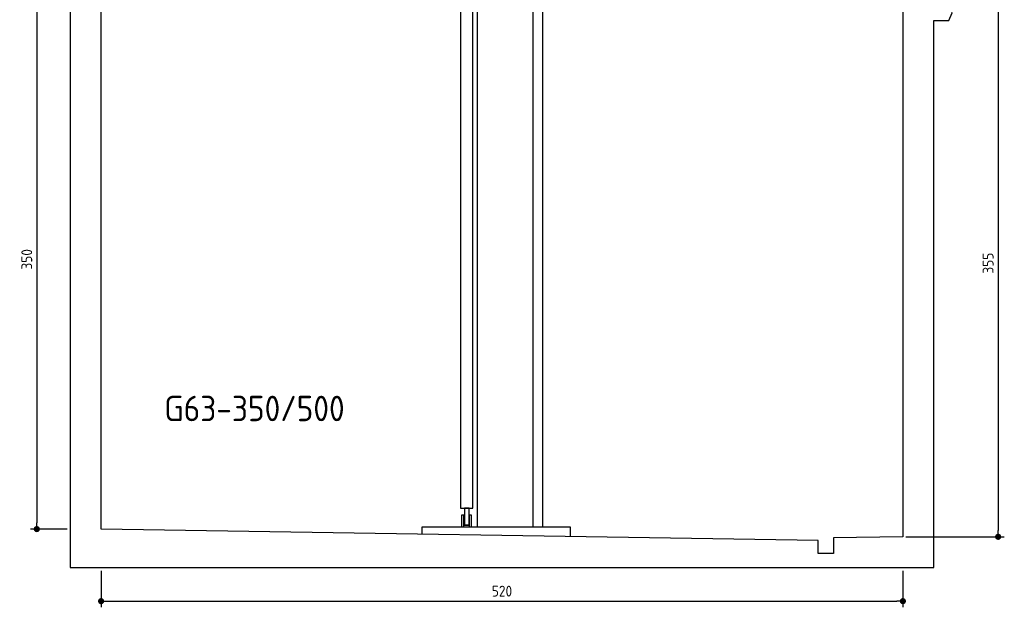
# Model space of a CAD drawing. Header units: millimetres. Extents: x -328 to 6332, y -257 to 9248.
# Tile 1 of 6: x -328 to 6058, y -257 to 3554. Entities that reach past the tile are written whole.
import ezdxf

# ---------------------------------------------------------------- set-up
doc = ezdxf.new("R2010")
doc.units = ezdxf.units.MM
doc.layers.add('4', color=3, linetype='Continuous')
doc.layers.add('5', color=3, linetype='Continuous')
doc.styles.get("Standard").update_dxf_attribs({"font": 'ISOCP.SHX'})
doc.dimstyles.new('GEN-ISO$0', dxfattribs={"dimscale": 20, "dimtxt": 3.5, "dimasz": 2, "dimexe": 2, "dimexo": 1, "dimgap": 1.5, "dimtad": 1, "dimdec": 1, "dimlfac": 0.1, "dimdsep": 46, "dimtxsty": 'STANDARD', "dimblk": 'PUNKT', "dimcen": 2, "dimclrd": 256, "dimclre": 256, "dimclrt": 2, "dimadec": 0, "dimazin": 0, "dimtp": 0.1, "dimtm": 0.1, "dimtfac": 0.71, "dimtdec": 1, "dimtmove": 2, "dimatfit": 3, "dimldrblk": 'PUNKT', "dimfxl": 1, "dimtolj": 1, "dimarcsym": 0})

# ---------------------------------------------------------------- blocks, each defined once
blk = doc.blocks.new('PUNKT')
at = {"layer": '4', "color": 0, "linetype": 'ByBlock'}
blk.add_line((-0.5, 0), (-1, 0), dxfattribs=at)
at = {"layer": '4', "color": 0, "linetype": 'ByBlock', "const_width": 0.5}
blk.add_lwpolyline([(-0.25, 0, 1), (0.25, 0, 1)], format="xyb", close=True, dxfattribs=at)
blk = doc.blocks.new('*D5')
at = {"layer": '5', "lineweight": -2}
for p, q in [((-20, 3750), (-257.1, 3750)), ((-217.1, 3710), (-217.1, 290)), ((-20, 250), (-257.1, 250))]:
    blk.add_line(p, q, dxfattribs=at)
at = {"layer": 'DEFPOINTS', "color": 0}
for p in [(0, 3750), (-217.1, 250), (0, 250)]:
    blk.add_point(p, dxfattribs=at)
at = {"layer": '5', "lineweight": -2, "xscale": 40, "yscale": 40, "zscale": 40}
for p, rotation in [((-217.1, 3750), 90), ((-217.1, 250), 270)]:
    blk.add_blockref('PUNKT', p, dxfattribs=dict(at, rotation=rotation))
at = {"layer": '5', "color": 2, "insert": (-282.1, 2000), "char_height": 70, "attachment_point": 5, "rotation": 90}
blk.add_mtext('\\A1;350', dxfattribs=at)
blk = doc.blocks.new('*D6')
at = {"layer": '5', "lineweight": -2}
for p, q in [((200, -20), (200, -257.4)), ((5400, -20), (5400, -257.4)), ((240, -217.4), (5360, -217.4))]:
    blk.add_line(p, q, dxfattribs=at)
at = {"layer": 'DEFPOINTS', "color": 0}
for p in [(200, 0), (5400, 0), (5400, -217.4)]:
    blk.add_point(p, dxfattribs=at)
at = {"layer": '5', "lineweight": -2, "xscale": 40, "yscale": 40, "zscale": 40, "rotation": 180}
blk.add_blockref('PUNKT', (200, -217.4), dxfattribs=at)
at = {"layer": '5', "lineweight": -2, "xscale": 40, "yscale": 40, "zscale": 40}
blk.add_blockref('PUNKT', (5400, -217.4), dxfattribs=at)
at = {"layer": '5', "color": 2, "insert": (2800, -152.4), "char_height": 70, "attachment_point": 5}
blk.add_mtext('\\A1;520', dxfattribs=at)
blk = doc.blocks.new('*D4')
at = {"layer": '5', "lineweight": -2}
for p, q in [((5731.2, 3750), (6057.8, 3750)), ((6017.8, 3710), (6017.8, 240)), ((5420, 200), (6057.8, 200))]:
    blk.add_line(p, q, dxfattribs=at)
at = {"layer": 'DEFPOINTS', "color": 0}
for p in [(5711.2, 3750), (5400, 200), (6017.8, 200)]:
    blk.add_point(p, dxfattribs=at)
at = {"layer": '5', "lineweight": -2, "xscale": 40, "yscale": 40, "zscale": 40}
for p, rotation in [((6017.8, 3750), 90), ((6017.8, 200), 270)]:
    blk.add_blockref('PUNKT', p, dxfattribs=dict(at, rotation=rotation))
at = {"layer": '5', "color": 2, "insert": (5952.8, 1975), "char_height": 70, "attachment_point": 5, "rotation": 90}
blk.add_mtext('\\A1;355', dxfattribs=at)

msp = doc.modelspace()

# ---------------------------------------------------------------- linework, layer by layer
for p, q in [((2641, 265), (2641, 6530)), ((3003, 265), (3003, 6530)), ((3063, 5530), (3063, 265)), ((2531, 3790), (2531, 385)), ((2611, 385), (2611, 3790)), ((2531, 385), (2611, 385)), ((2282, 265), (3242, 265)), ((2282, 217.293), (2282, 265)), ((2556, 275), (2586, 275)), ((3242, 265), (3242, 202.212))]:
    msp.add_line(p, q)
for points in [[(5600, 3750), (5600, 5850), (5600, 8950), (0, 8950), (0, 0), (5600, 0), (5600, 3550), (5698.53, 3550), (5718.661, 3597.939), (5691.114, 3665.733), (5726.078, 3699.63), (5711.245, 3750), (5400, 3750), (5400, 200), (4950, 192.931), (4950, 91.608), (4850, 91.608), (4850, 176.952), (200, 250), (200, 8750), (5400, 8750), (5400, 3750)], [(2586, 385), (2556, 385), (2556, 275)], [(2586, 275), (2586, 385)], [(2586, 275), (2556, 275)]]:
    msp.add_lwpolyline(points)
for points in [[(2553, 265), (2553, 340), (2538, 340), (2538, 265)], [(2603, 265), (2603, 340), (2588, 340), (2588, 265)]]:
    msp.add_lwpolyline(points, close=True)

# ---------------------------------------------------------------- texts
msp.add_text('G63-350/500', height=165).set_placement((609.797, 949.932))

# ---------------------------------------------------------------- dimensions: what is measured, and where the dimension line sits
at = {"layer": '5'}
for base, p1, p2, override, picture, middle in [((-217.099, 250), (0, 3750), (0, 250), {"dimlfac": 0.1}, '*D5', (-282.099, 2000)), ((6017.773, 200), (5711.245, 3750), (5400, 200), {"dimdec": 2, "dimtdec": 0}, '*D4', (5952.773, 1975))]:
    dim = msp.add_linear_dim(base=base, p1=p1, p2=p2, angle=90, dimstyle='GEN-ISO$0', override=override, dxfattribs=at)
    dim.commit()
    dim.dimension.update_dxf_attribs({"geometry": picture, "text_midpoint": middle})
dim = msp.add_linear_dim(base=(5400, -217.402), p1=(200, 0), p2=(5400, 0), dimstyle='GEN-ISO$0', override={"dimlfac": 0.1}, dxfattribs=at)
dim.commit()
dim.dimension.update_dxf_attribs({"geometry": '*D6', "text_midpoint": (2800, -152.395)})

doc.saveas('drawing.dxf')
